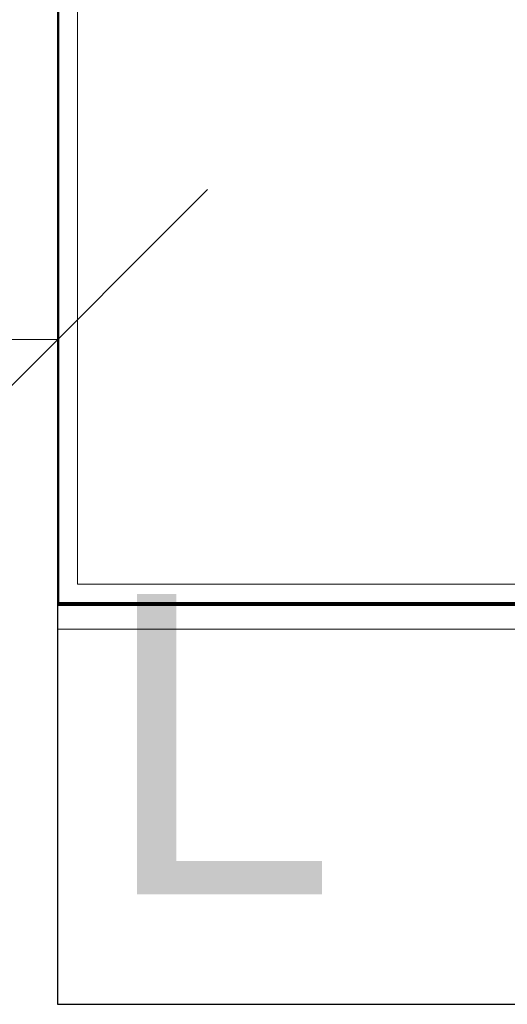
# Model space of a CAD drawing. Header units: metres. Extents: x 7408630 to 15602436, y 5561464 to 13303678.
# Tile 121 of 256: x 7412543 to 7412568, y 5566996 to 5567045. Entities that reach past the tile are written whole.
import ezdxf
from ezdxf.enums import TextEntityAlignment as Align

# ---------------------------------------------------------------- set-up
doc = ezdxf.new("R2010")
doc.units = ezdxf.units.M
doc.header["$MEASUREMENT"] = 0
for name, color, linetype, lineweight in [('!! 0_ Istn-sciany', 3, 'Continuous', 30), ('!! 0_Opis_pom', 9, 'Continuous', 13), ('!! 1_OPIS POM NOWE', 140, 'Continuous', 5), ('!! 2 ZABUDOWA GK-MDF', 54, 'Continuous', 13), ('!! wymiary osi', 250, 'Continuous', 5), ('Granica', 112, 'Continuous', 80)]:
    doc.layers.add(name, color=color, linetype=linetype, lineweight=lineweight)
doc.layers.add('!! 2_oznaczenia narozniki', color=7, linetype='Continuous')
doc.layers.add('Powierzchnia', color=140, linetype='Continuous', lineweight=5, plot=False)
doc.styles.add('ARIAL', font='tahoma.ttf')
doc.styles.add('TXT', font='simplex.shx')
doc.dimstyles.new('DIM50', dxfattribs={"dimscale": 5, "dimtxt": 2, "dimasz": 1, "dimexe": 0, "dimexo": 0, "dimgap": 0.5, "dimtad": 1, "dimdec": 4, "dimrnd": 0.5, "dimdsep": 46, "dimtxsty": 'TXT', "dimblk": 'TICK1', "dimblk1": 'TICK1', "dimblk2": 'TICK1', "dimsah": 1, "dimcen": 0, "dimse1": 1, "dimse2": 1, "dimclrd": 1, "dimclre": 7, "dimclrt": 9, "dimadec": 0, "dimazin": 0, "dimtfac": 1, "dimtdec": 4, "dimtmove": 2, "dimatfit": 3, "dimldrblk": 'TICK1', "dimfxl": 1, "dimtolj": 1, "dimarcsym": 0})

# ---------------------------------------------------------------- blocks, each defined once
blk = doc.blocks.new('TICK1')
at = {"color": 0}
for p, q in [((0, -1.4), (0, 1.4)), ((0, 0), (-1, 0))]:
    blk.add_line(p, q, dxfattribs=at)
at = {"color": 2}
blk.add_line((-1, -1), (1, 1), dxfattribs=at)
blk = doc.blocks.new('*D563')
at = {"layer": '!! wymiary osi', "color": 1, "lineweight": -2, "transparency": 16777216}
blk.add_line((73188.923, -194606.38), (73211.923, -194606.38), dxfattribs=at)
at = {"layer": 'DEFPOINTS', "color": 0, "transparency": 16777216}
for p in [(73219.423, -194606.38), (73181.423, -194639.588), (73219.423, -194639.588)]:
    blk.add_point(p, dxfattribs=at)
at = {"layer": '!! wymiary osi', "color": 1, "lineweight": -2, "transparency": 16777216, "xscale": 7.5, "yscale": 7.5, "zscale": 7.5, "rotation": 180}
blk.add_blockref('TICK1', (73181.423, -194606.38), dxfattribs=at)
at = {"layer": '!! wymiary osi', "color": 1, "lineweight": -2, "transparency": 16777216, "xscale": 7.5, "yscale": 7.5, "zscale": 7.5}
blk.add_blockref('TICK1', (73219.423, -194606.38), dxfattribs=at)
at = {"layer": '!! wymiary osi', "color": 9, "transparency": 16777216, "insert": (73200.423, -194597.63), "char_height": 12.5, "attachment_point": 5, "style": 'TXT'}
blk.add_mtext('\\A1;38', dxfattribs=at)
blk = doc.blocks.new('A$C9c944097')
at = {"layer": '!! 0_ Istn-sciany'}
for points in [[(1842.5, -181.47213), (1842.5, -261.47213)], [(1842.5, -261.47213), (2144.5, -261.47213)]]:
    blk.add_lwpolyline(points, dxfattribs=at)
at = {"layer": '!! 2 ZABUDOWA GK-MDF'}
for points in [[(1842.5, -241.47213), (2148.50659, -241.47213)], [(1842.5, -242.72213), (2148.50659, -242.72213)]]:
    blk.add_lwpolyline(points, dxfattribs=at)
blk.add_lwpolyline([(1842.5, -241.47213), (1942.5033, -241.47213)])
at = {"layer": 'Powierzchnia'}
for points in [[(1842.57017, -241.48909), (1842.5, 26.52787), (2148.50659, 26.52787), (2148.57676, -241.48909)], [(1843.5, -240.48909), (1843.5, 25.53513), (2147.50659, 25.52057), (2147.50659, -240.48909)]]:
    blk.add_lwpolyline(points, close=True, dxfattribs=at)
at = {"layer": '!! 0_Opis_pom', "ltscale": 0.7, "style": 'ARIAL'}
for tag, p in [('B2,14', (2497.12282, -23.97252)), ('B2,12', (1965.56932, -35.77631)), ('B2,11', (1692.08817, -60.77765)), ('B2,16', (3818.15438, -63.71828)), ('B2,19.1', (5324.74708, -87.92078)), ('B2,17', (4129.82322, -93.25972)), ('B2,15', (3189.46558, -109.69496)), ('B2,10', (1351.71035, -111.25665)), ('B2,13', (2272.99389, -121.89624)), ('A2,5', (1075.52681, -127.78965)), ('B2,18', (4545.51277, -234.12017)), ('B2,19', (5775.76711, -239.42159)), ('A2,4', (318.83322, -329.3265)), ('A2.1', (994.53557, -353.44633)), ('B2.7', (3171.3557, -458.01164)), ('B2.2', (3599.26223, -690.3637)), ('A2.2', (994.53557, -692.67095)), ('B2,21', (4593.23787, -912.69388)), ('B2,9', (1798.58924, -939.09545)), ('A2.3', (455.44717, -940.66614)), ('B2,4', (3116.67143, -940.65712)), ('B2,3', (3297.35823, -941.16418)), ('B2,8', (2517.28573, -960.07338)), ('B2,20', (5834.09772, -965.70749)), ('B2.1', (3927.81794, -970.24709)), ('B2,5', (3309.56672, -1129.12418)), ('B2,6', (3122.36837, -1171.43557)), ('C2,2', (3435.86614, -1487.77973)), ('C2,1', (3957.73656, -2408.10352)), ('C2,3', (3457.72791, -2555.15039)), ('D1,1', (2554.19917, -3205.91504)), ('C2,4', (3866.78124, -3285.77383)), ('D1,4', (1780.27581, -3366.18103)), ('D1,6', (1380.86316, -3373.10994)), ('D1,3', (2098.36626, -3546.18257)), ('C2,5', (3178.15957, -3610.67242)), ('D1,5', (1914.6928, -3621.18339)), ('D1,2', (2201.15492, -3794.18451)), ('D1,7', (477.95048, -4408.76849)), ('D1,8', (338.43039, -4834.32895))]:
    blk.add_attdef(tag, text='', height=11.968, dxfattribs=at).set_placement(p, align=Align.MIDDLE_CENTER)
at = {"layer": '!! 1_OPIS POM NOWE', "style": 'ARIAL'}
for tag, p in [('C2.5B', (3593.7377, -3168.5911)), ('C2,5C', (3526.78796, -3281.02046)), ('C2.4', (3997.15534, -3347.99835)), ('E2,2', (2945.33506, -3413.31629)), ('C2,5A', (3566.4961, -3615.37865)), ('E2.9', (3984.52714, -3783.77287)), ('E2.7', (4645.53364, -3784.14655)), ('D1,2', (2903.25587, -3794.18451)), ('E2.2', (3405.83089, -4049.74196)), ('E2.8', (4380.36687, -4058.97571)), ('E2.6', (5154.87983, -4066.29138)), ('E2.1', (4427.07303, -4318.94156)), ('E2,3', (3401.59976, -4465.83792)), ('E2.4', (3758.95342, -4705.0924)), ('E2.5', (5238.11734, -4786.79525))]:
    blk.add_attdef(tag, text='', height=11.968, dxfattribs=at).set_placement(p, align=Align.MIDDLE_CENTER)
at = {"layer": '!! 2_oznaczenia narozniki', "insert": (1844.76434, -240.97466), "char_height": 15, "attachment_point": 1, "style": 'TXT'}
blk.add_mtext_dynamic_manual_height_columns('{\\fArial|b0|i0|c238|p34;L}', width=15, gutter_width=75, heights=[15], dxfattribs=at)
at = {"layer": '!! wymiary osi'}
dim = blk.add_linear_dim(base=(1842.5, -228.26416), p1=(1804.5, -261.47213), p2=(1842.5, -261.47213), dimstyle='DIM50', dxfattribs=at)
dim.commit()
dim.dimension.update_dxf_attribs({"geometry": '*D563', "text_midpoint": (1823.5, -219.51416), "insert": (-71376.92327, 194378.11618)})

msp = doc.modelspace()

# ---------------------------------------------------------------- block references
at = {"layer": 'Granica'}
msp.add_blockref('A$C9c944097', (7410702.59401, 5567256.9858), dxfattribs=at)

doc.saveas('drawing.dxf')
